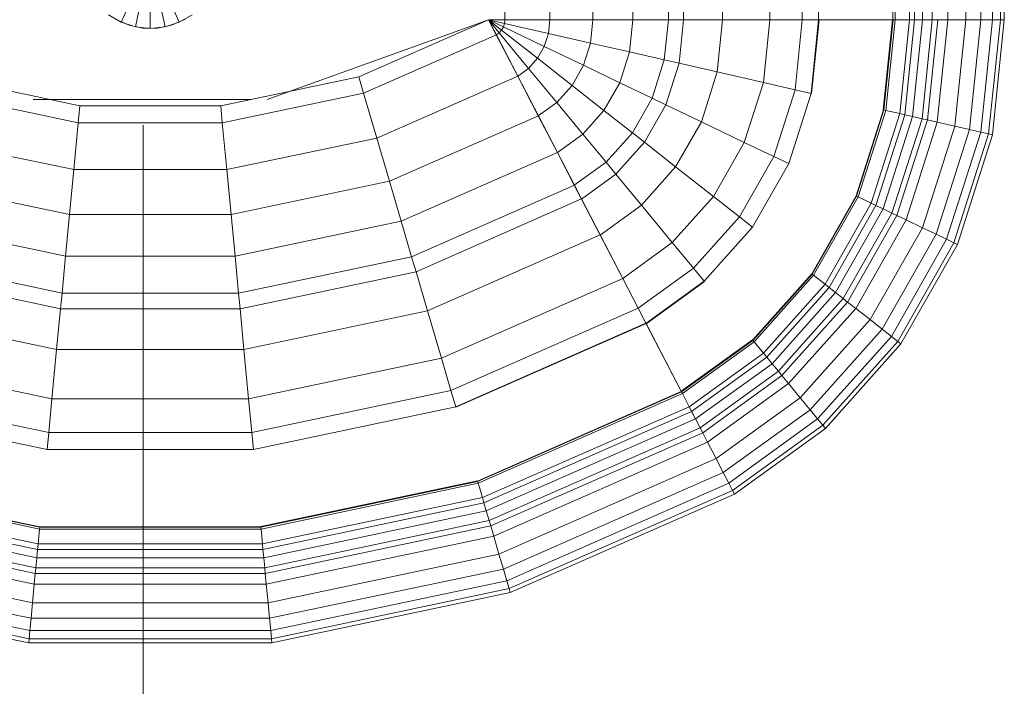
# Model space of a CAD drawing. Header units: millimetres. Extents: x -704 to 18014, y 1231 to 56345.
# Tile 14 of 60: x 8046 to 8392, y 42113 to 42347. Entities that reach past the tile are written whole.
import ezdxf

# ---------------------------------------------------------------- set-up
doc = ezdxf.new("R2010")
doc.units = ezdxf.units.MM
for name, color, linetype, lineweight in [('A-____-____-DIMS', 211, 'Continuous', 9), ('A-____-____-DIMS-50', 211, 'Continuous', 9), ('M-EQPM-____-OTLN', 50, 'Continuous', 20)]:
    doc.layers.add(name, color=color, linetype=linetype, lineweight=lineweight)
doc.styles.add('GOST Common_1', font='GOST_Common.ttf', dxfattribs={"width": 0.9, "height": 125})
doc.dimstyles.new('ADSK_Основной_2_5_мм', dxfattribs={"dimscale": 304.8, "dimtxt": 0.412449, "dimasz": 0.328084, "dimexe": 0.246063, "dimexo": 0.000807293, "dimgap": 0.049213, "dimtad": 1, "dimdec": 0, "dimlfac": 304.8, "dimdsep": 46, "dimtxsty": 'GOST Common_1', "dimblk1": 'OBLIQUE', "dimblk2": 'OBLIQUE', "dimsah": 1, "dimcen": 0.09, "dimdle": 0.246063, "dimazin": 2, "dimtfac": 1, "dimtdec": 4, "dimtix": 1, "dimtmove": 0, "dimatfit": 3, "dimfxl": 1, "dimtvp": 1, "dimtolj": 1, "dimtzin": 0, "dimlwd": 20, "dimlwe": 20, "dimarcsym": 2})

# ---------------------------------------------------------------- blocks, each defined once
blk = doc.blocks.new('Прямая форма - 83 new-608916-В_Этаж 03_Канализация')
at = {"layer": 'M-EQPM-____-OTLN', "color": 253}
for p, q in [((124.56, -229.09), (124.56, -183.27)), ((140.36, -229.09), (140.36, -183.27)), ((155.5, -229.09), (155.5, -183.27)), ((169.53, -229.09), (169.53, -183.27)), ((182.02, -229.09), (182.02, -183.27)), ((187.3, -229.09), (187.3, -183.27)), ((201.03, -229.09), (201.03, -183.27)), ((217.65, -229.09), (217.65, -183.27)), ((229.01, -229.09), (229.01, -183.27)), ((234.78, -229.09), (234.78, -183.27)), ((260.84, -229.09), (260.84, -183.27)), ((261.6, -229.09), (261.6, -183.27)), ((266.64, -229.09), (266.64, -183.27)), ((268.48, -229.09), (268.48, -183.27)), ((271.3, -229.09), (271.3, -183.27)), ((274.68, -229.09), (274.68, -183.27)), ((280.15, -229.09), (280.15, -183.27)), ((286.45, -229.09), (286.45, -183.27)), ((291.73, -229.09), (291.73, -183.27)), ((295.82, -229.09), (295.82, -183.27)), ((298.6, -229.09), (298.6, -183.27)), ((299.99, -229.09), (299.99, -183.27)), ((-10.17, -229.97), (-5.13, -218.67)), ((-5.2, -231.59), (-2.62, -219.48)), ((0, -219.76), (0, -232.13)), ((2.62, -219.48), (5.2, -231.59)), ((5.13, -218.67), (10.17, -229.97)), ((-14.69, -227.36), (-10.17, -229.97)), ((10.17, -229.97), (14.69, -227.36)), ((-11.3, -229.32), (-12.5, -228.79)), ((-10.17, -229.97), (-5.2, -231.59)), ((-7.73, -230.91), (-10.11, -229.85)), ((-6.44, -231.18), (-7.73, -230.91)), ((-5.2, -231.59), (0, -232.13)), ((-2.61, -232), (-5.17, -231.45)), ((0, -232.13), (5.2, -231.59)), ((5.17, -231.45), (2.61, -232)), ((5.2, -231.59), (10.17, -229.97)), ((7.73, -230.91), (6.44, -231.18)), ((10.11, -229.85), (7.73, -230.91)), ((12.5, -228.79), (11.3, -229.32)), ((118.83, -229.09), (41.1, -257.04)), ((73.23, -249.09), (118.83, -229.07)), ((124.56, -229.09), (118.83, -229.09)), ((118.83, -229.09), (124.43, -230.37)), ((118.83, -229.09), (124.56, -229.09)), ((118.83, -229.09), (124.04, -231.59)), ((118.83, -229.09), (124.43, -230.37)), ((118.83, -229.09), (123.41, -232.69)), ((118.83, -229.09), (124.04, -231.59)), ((118.83, -229.09), (122.57, -233.63)), ((118.83, -229.09), (123.41, -232.69)), ((118.83, -229.09), (121.56, -234.36)), ((118.83, -229.09), (122.57, -233.63)), ((121.57, -234.34), (118.85, -229.09)), ((123.41, -232.69), (124.04, -231.59)), ((123.41, -232.69), (124.04, -231.59)), ((124.04, -231.59), (124.43, -230.37)), ((124.04, -231.59), (124.43, -230.37)), ((138.4, -238.46), (124.04, -231.59)), ((138.4, -238.46), (124.04, -231.59)), ((124.43, -230.37), (124.56, -229.09)), ((124.43, -230.37), (124.56, -229.09)), ((139.86, -233.89), (124.43, -230.37)), ((139.86, -233.89), (124.43, -230.37)), ((140.36, -229.09), (124.56, -229.09)), ((140.36, -229.09), (124.56, -229.09)), ((139.86, -233.89), (140.36, -229.09)), ((139.86, -233.89), (140.36, -229.09)), ((155.5, -229.09), (140.36, -229.09)), ((155.5, -229.09), (140.36, -229.09)), ((154.66, -237.26), (155.5, -229.09)), ((154.66, -237.26), (155.5, -229.09)), ((169.53, -229.09), (155.5, -229.09)), ((169.53, -229.09), (155.5, -229.09)), ((168.36, -240.39), (169.53, -229.09)), ((168.36, -240.39), (169.53, -229.09)), ((182.02, -229.09), (169.53, -229.09)), ((182.02, -229.09), (169.53, -229.09)), ((180.56, -243.17), (182.02, -229.09)), ((180.56, -243.17), (182.02, -229.09)), ((187.3, -229.09), (182.02, -229.09)), ((187.3, -229.09), (182.02, -229.09)), ((185.73, -244.35), (187.3, -229.09)), ((185.73, -244.35), (187.3, -229.09)), ((201.03, -229.09), (187.3, -229.09)), ((201.03, -229.09), (187.3, -229.09)), ((199.15, -247.41), (201.03, -229.09)), ((199.15, -247.41), (201.03, -229.09)), ((217.65, -229.09), (201.03, -229.09)), ((217.65, -229.09), (201.03, -229.09)), ((215.38, -251.11), (217.65, -229.09)), ((215.38, -251.11), (217.65, -229.09)), ((229.01, -229.09), (217.65, -229.09)), ((229.01, -229.09), (217.65, -229.09)), ((226.48, -253.64), (229.01, -229.09)), ((226.48, -253.64), (229.01, -229.09)), ((234.78, -229.09), (229.01, -229.09)), ((234.78, -229.09), (229.01, -229.09)), ((232.12, -254.93), (234.78, -229.09)), ((232.12, -254.93), (234.78, -229.09)), ((232.25, -254.96), (234.91, -229.09)), ((232.25, -254.96), (234.91, -229.09)), ((260.84, -229.09), (234.78, -229.09)), ((234.91, -229.09), (234.78, -229.09)), ((260.71, -229.09), (234.91, -229.09)), ((257.45, -260.7), (260.71, -229.09)), ((257.45, -260.7), (260.71, -229.09)), ((257.58, -260.73), (260.84, -229.09)), ((257.58, -260.73), (260.84, -229.09)), ((257.71, -260.76), (260.97, -229.09)), ((257.71, -260.76), (260.97, -229.09)), ((258.32, -260.9), (261.6, -229.09)), ((258.32, -260.9), (261.6, -229.09)), ((260.84, -229.09), (260.71, -229.09)), ((260.97, -229.09), (260.84, -229.09)), ((261.6, -229.09), (260.97, -229.09)), ((266.64, -229.09), (261.6, -229.09)), ((266.64, -229.09), (261.6, -229.09)), ((263.25, -262.03), (266.64, -229.09)), ((263.25, -262.03), (266.64, -229.09)), ((265.04, -262.43), (268.48, -229.09)), ((265.04, -262.43), (268.48, -229.09)), ((268.48, -229.09), (266.64, -229.09)), ((268.48, -229.09), (266.64, -229.09)), ((267.8, -263.06), (271.3, -229.09)), ((267.8, -263.06), (271.3, -229.09)), ((271.3, -229.09), (268.48, -229.09)), ((271.3, -229.09), (268.48, -229.09)), ((271.1, -263.82), (274.68, -229.09)), ((271.1, -263.82), (274.68, -229.09)), ((274.68, -229.09), (271.3, -229.09)), ((274.68, -229.09), (271.3, -229.09)), ((272.96, -264.24), (276.59, -229.09)), ((272.96, -264.24), (276.59, -229.09)), ((276.59, -229.09), (274.68, -229.09)), ((276.59, -229.09), (274.68, -229.09)), ((276.45, -265.04), (280.15, -229.09)), ((276.45, -265.04), (280.15, -229.09)), ((280.15, -229.09), (276.59, -229.09)), ((280.15, -229.09), (276.59, -229.09)), ((286.45, -229.09), (280.15, -229.09)), ((286.45, -229.09), (280.15, -229.09)), ((282.6, -266.44), (286.45, -229.09)), ((282.6, -266.44), (286.45, -229.09)), ((291.73, -229.09), (286.45, -229.09)), ((291.73, -229.09), (286.45, -229.09)), ((287.76, -267.61), (291.73, -229.09)), ((287.76, -267.61), (291.73, -229.09)), ((295.82, -229.09), (291.73, -229.09)), ((295.82, -229.09), (291.73, -229.09)), ((291.75, -268.53), (295.82, -229.09)), ((291.75, -268.53), (295.82, -229.09)), ((294.47, -269.15), (298.6, -229.09)), ((294.47, -269.15), (298.6, -229.09)), ((298.6, -229.09), (295.82, -229.09)), ((298.6, -229.09), (295.82, -229.09)), ((295.83, -269.46), (299.99, -229.09)), ((295.83, -269.46), (299.99, -229.09)), ((299.99, -229.09), (298.6, -229.09)), ((299.99, -229.09), (298.6, -229.09)), ((0, -232), (-2.61, -232)), ((2.61, -232), (1.3, -232)), ((74.91, -254.82), (121.57, -234.34)), ((74.91, -254.82), (121.57, -234.34)), ((121.56, -234.36), (122.57, -233.63)), ((121.56, -234.36), (122.57, -233.63)), ((129.09, -248.88), (121.56, -234.36)), ((129.11, -248.85), (121.57, -234.34)), ((122.57, -233.63), (123.41, -232.69)), ((122.57, -233.63), (123.41, -232.69)), ((132.89, -246.14), (122.57, -233.63)), ((132.89, -246.14), (122.57, -233.63)), ((136.04, -242.61), (123.41, -232.69)), ((136.04, -242.61), (123.41, -232.69)), ((138.4, -238.46), (139.86, -233.89)), ((138.4, -238.46), (139.86, -233.89)), ((154.66, -237.26), (139.86, -233.89)), ((154.66, -237.26), (139.86, -233.89)), ((136.04, -242.61), (138.4, -238.46)), ((136.04, -242.61), (138.4, -238.46)), ((152.17, -245.06), (138.4, -238.46)), ((152.17, -245.06), (138.4, -238.46)), ((152.17, -245.06), (154.66, -237.26)), ((152.17, -245.06), (154.66, -237.26)), ((168.36, -240.39), (154.66, -237.26)), ((168.36, -240.39), (154.66, -237.26)), ((164.92, -251.17), (168.36, -240.39)), ((164.92, -251.17), (168.36, -240.39)), ((180.56, -243.17), (168.36, -240.39)), ((180.56, -243.17), (168.36, -240.39)), ((132.89, -246.14), (136.04, -242.61)), ((132.89, -246.14), (136.04, -242.61)), ((148.15, -252.12), (136.04, -242.61)), ((148.15, -252.12), (136.04, -242.61)), ((148.15, -252.12), (152.17, -245.06)), ((148.15, -252.12), (152.17, -245.06)), ((164.92, -251.17), (152.17, -245.06)), ((164.92, -251.17), (152.17, -245.06)), ((176.28, -256.6), (180.56, -243.17)), ((176.28, -256.6), (180.56, -243.17)), ((185.73, -244.35), (180.56, -243.17)), ((185.73, -244.35), (180.56, -243.17)), ((181.08, -258.9), (185.73, -244.35)), ((181.08, -258.9), (185.73, -244.35)), ((199.15, -247.41), (185.73, -244.35)), ((199.15, -247.41), (185.73, -244.35)), ((79.55, -270.61), (129.11, -248.85)), ((79.55, -270.61), (129.11, -248.85)), ((129.09, -248.88), (132.89, -246.14)), ((129.09, -248.88), (132.89, -246.14)), ((136.31, -262.79), (129.09, -248.88)), ((136.33, -262.77), (129.11, -248.85)), ((142.78, -258.12), (132.89, -246.14)), ((142.78, -258.12), (132.89, -246.14)), ((193.57, -264.88), (199.15, -247.41)), ((193.57, -264.88), (199.15, -247.41)), ((215.38, -251.11), (199.15, -247.41)), ((215.38, -251.11), (199.15, -247.41)), ((-73.23, -249.09), (-24.73, -259.3)), ((24.73, -259.3), (73.23, -249.09)), ((74.91, -254.82), (73.23, -249.09)), ((74.91, -254.82), (73.23, -249.09)), ((142.78, -258.12), (148.15, -252.12)), ((142.78, -258.12), (148.15, -252.12)), ((159.36, -260.93), (148.15, -252.12)), ((159.36, -260.93), (148.15, -252.12)), ((159.36, -260.93), (164.92, -251.17)), ((159.36, -260.93), (164.92, -251.17)), ((176.28, -256.6), (164.92, -251.17)), ((176.28, -256.6), (164.92, -251.17)), ((208.67, -272.12), (215.38, -251.11)), ((208.67, -272.12), (215.38, -251.11)), ((226.48, -253.64), (215.38, -251.11)), ((226.48, -253.64), (215.38, -251.11)), ((-74.91, -254.82), (-25.3, -265.27)), ((-74.91, -254.82), (-25.3, -265.27)), ((25.3, -265.27), (74.91, -254.82)), ((25.3, -265.27), (74.91, -254.82)), ((79.55, -270.61), (74.91, -254.82)), ((79.55, -270.61), (74.91, -254.82)), ((219, -277.06), (226.48, -253.64)), ((219, -277.06), (226.48, -253.64)), ((224.25, -279.58), (232.12, -254.93)), ((224.25, -279.58), (232.12, -254.93)), ((232.12, -254.93), (226.48, -253.64)), ((232.12, -254.93), (226.48, -253.64)), ((232.25, -254.96), (232.12, -254.93)), ((232.25, -254.96), (232.12, -254.93)), ((35.49, -257.04), (-41.1, -257.04)), ((-25.3, -265.27), (-24.73, -259.3)), ((-25.3, -265.27), (-24.73, -259.3)), ((-24.73, -259.3), (24.73, -259.3)), ((25.3, -265.27), (24.73, -259.3)), ((25.3, -265.27), (24.73, -259.3)), ((136.31, -262.79), (142.78, -258.12)), ((136.31, -262.79), (142.78, -258.12)), ((151.94, -269.23), (142.78, -258.12)), ((151.94, -269.23), (142.78, -258.12)), ((169.35, -268.77), (176.28, -256.6)), ((169.35, -268.77), (176.28, -256.6)), ((173.57, -272.09), (181.08, -258.9)), ((173.57, -272.09), (181.08, -258.9)), ((181.08, -258.9), (176.28, -256.6)), ((181.08, -258.9), (176.28, -256.6)), ((193.57, -264.88), (181.08, -258.9)), ((193.57, -264.88), (181.08, -258.9)), ((84, -285.74), (136.33, -262.77)), ((84, -285.74), (136.33, -262.77)), ((143, -275.69), (136.31, -262.79)), ((143.01, -275.66), (136.33, -262.77)), ((151.94, -269.23), (159.36, -260.93)), ((151.94, -269.23), (159.36, -260.93)), ((169.35, -268.77), (159.36, -260.93)), ((169.35, -268.77), (159.36, -260.93)), ((247.94, -290.92), (257.58, -260.73)), ((247.94, -290.92), (257.58, -260.73)), ((248.06, -290.98), (257.71, -260.76)), ((248.06, -290.98), (257.71, -260.76)), ((248.63, -291.25), (258.32, -260.9)), ((248.63, -291.25), (258.32, -260.9)), ((253.22, -293.45), (263.25, -262.03)), ((253.22, -293.45), (263.25, -262.03)), ((254.88, -294.24), (265.04, -262.43)), ((254.88, -294.24), (265.04, -262.43)), ((257.45, -260.7), (257.58, -260.73)), ((257.58, -260.73), (257.45, -260.7)), ((257.71, -260.76), (257.58, -260.73)), ((257.71, -260.76), (257.58, -260.73)), ((258.32, -260.9), (257.71, -260.76)), ((258.32, -260.9), (257.71, -260.76)), ((263.25, -262.03), (258.32, -260.9)), ((263.25, -262.03), (258.32, -260.9)), ((265.04, -262.43), (263.25, -262.03)), ((265.04, -262.43), (263.25, -262.03)), ((267.8, -263.06), (265.04, -262.43)), ((267.8, -263.06), (265.04, -262.43)), ((-26.87, -281.7), (-25.3, -265.27)), ((-26.87, -281.7), (-25.3, -265.27)), ((-25.3, -265.27), (25.3, -265.27)), ((-25.3, -265.27), (25.3, -265.27)), ((26.87, -281.7), (25.3, -265.27)), ((26.87, -281.7), (25.3, -265.27)), ((184.55, -280.71), (193.57, -264.88)), ((184.55, -280.71), (193.57, -264.88)), ((208.67, -272.12), (193.57, -264.88)), ((208.67, -272.12), (193.57, -264.88)), ((257.45, -295.47), (267.8, -263.06)), ((257.45, -295.47), (267.8, -263.06)), ((260.52, -296.94), (271.1, -263.82)), ((260.52, -296.94), (271.1, -263.82)), ((262.26, -297.78), (272.96, -264.24)), ((262.26, -297.78), (272.96, -264.24)), ((265.5, -299.33), (276.45, -265.04)), ((265.5, -299.33), (276.45, -265.04)), ((271.1, -263.82), (267.8, -263.06)), ((271.1, -263.82), (267.8, -263.06)), ((272.96, -264.24), (271.1, -263.82)), ((272.96, -264.24), (271.1, -263.82)), ((276.45, -265.04), (272.96, -264.24)), ((276.45, -265.04), (272.96, -264.24)), ((282.6, -266.44), (276.45, -265.04)), ((282.6, -266.44), (276.45, -265.04)), ((143, -275.69), (151.94, -269.23)), ((143, -275.69), (151.94, -269.23)), ((160.1, -279.12), (151.94, -269.23)), ((160.1, -279.12), (151.94, -269.23)), ((160.1, -279.12), (169.35, -268.77)), ((160.1, -279.12), (169.35, -268.77)), ((173.57, -272.09), (169.35, -268.77)), ((173.57, -272.09), (169.35, -268.77)), ((271.23, -302.07), (282.6, -266.44)), ((271.23, -302.07), (282.6, -266.44)), ((276.02, -304.37), (287.76, -267.61)), ((276.02, -304.37), (287.76, -267.61)), ((279.74, -306.15), (291.75, -268.53)), ((279.74, -306.15), (291.75, -268.53)), ((282.27, -307.36), (294.47, -269.15)), ((282.27, -307.36), (294.47, -269.15)), ((287.76, -267.61), (282.6, -266.44)), ((287.76, -267.61), (282.6, -266.44)), ((283.54, -307.97), (295.83, -269.46)), ((283.54, -307.97), (295.83, -269.46)), ((291.75, -268.53), (287.76, -267.61)), ((291.75, -268.53), (287.76, -267.61)), ((294.47, -269.15), (291.75, -268.53)), ((294.47, -269.15), (291.75, -268.53)), ((295.83, -269.46), (294.47, -269.15)), ((295.83, -269.46), (294.47, -269.15)), ((-79.55, -270.61), (-26.87, -281.7)), ((-79.55, -270.61), (-26.87, -281.7)), ((26.87, -281.7), (79.55, -270.61)), ((26.87, -281.7), (79.55, -270.61)), ((84, -285.74), (79.55, -270.61)), ((84, -285.74), (79.55, -270.61)), ((163.55, -283.3), (173.57, -272.09)), ((163.55, -283.3), (173.57, -272.09)), ((184.55, -280.71), (173.57, -272.09)), ((184.55, -280.71), (173.57, -272.09)), ((197.84, -291.15), (208.67, -272.12)), ((197.84, -291.15), (208.67, -272.12)), ((219, -277.06), (208.67, -272.12)), ((219, -277.06), (208.67, -272.12)), ((88.13, -299.76), (143.01, -275.66)), ((88.13, -299.76), (143.01, -275.66)), ((148.95, -287.16), (143, -275.69)), ((148.97, -287.14), (143.01, -275.66)), ((148.95, -287.16), (160.1, -279.12)), ((148.95, -287.16), (160.1, -279.12)), ((163.55, -283.3), (160.1, -279.12)), ((163.55, -283.3), (160.1, -279.12)), ((206.92, -298.28), (219, -277.06)), ((206.92, -298.28), (219, -277.06)), ((211.54, -301.9), (224.25, -279.58)), ((224.25, -279.58), (211.54, -301.9)), ((224.25, -279.58), (219, -277.06)), ((224.25, -279.58), (219, -277.06)), ((-28.37, -297.46), (-26.87, -281.7)), ((-28.37, -297.46), (-26.87, -281.7)), ((-26.87, -281.7), (26.87, -281.7)), ((-26.87, -281.7), (26.87, -281.7)), ((28.37, -297.46), (26.87, -281.7)), ((28.37, -297.46), (26.87, -281.7)), ((151.47, -292.02), (163.55, -283.3)), ((151.47, -292.02), (163.55, -283.3)), ((172.52, -294.17), (163.55, -283.3)), ((172.52, -294.17), (163.55, -283.3)), ((172.52, -294.17), (184.55, -280.71)), ((172.52, -294.17), (184.55, -280.71)), ((197.84, -291.15), (184.55, -280.71)), ((197.84, -291.15), (184.55, -280.71)), ((-84, -285.74), (-28.37, -297.46)), ((-84, -285.74), (-28.37, -297.46)), ((28.37, -297.46), (84, -285.74)), ((28.37, -297.46), (84, -285.74)), ((88.13, -299.76), (84, -285.74)), ((88.13, -299.76), (84, -285.74)), ((91.79, -312.24), (148.97, -287.14)), ((91.79, -312.24), (148.97, -287.14)), ((151.47, -292.02), (148.95, -287.16)), ((151.49, -291.99), (148.97, -287.14)), ((93.35, -317.52), (151.49, -291.99)), ((93.35, -317.52), (151.49, -291.99)), ((158.02, -304.64), (151.47, -292.02)), ((158.03, -304.61), (151.49, -291.99)), ((183.37, -307.32), (197.84, -291.15)), ((183.37, -307.32), (197.84, -291.15)), ((206.92, -298.28), (197.84, -291.15)), ((206.92, -298.28), (197.84, -291.15)), ((247.94, -290.92), (232.37, -318.27)), ((232.37, -318.27), (247.94, -290.92)), ((232.48, -318.35), (248.06, -290.98)), ((232.48, -318.35), (248.06, -290.98)), ((232.98, -318.74), (248.63, -291.25)), ((232.98, -318.74), (248.63, -291.25)), ((237.01, -321.91), (253.22, -293.45)), ((237.01, -321.91), (253.22, -293.45)), ((248.06, -290.98), (247.94, -290.92)), ((248.06, -290.98), (247.94, -290.92)), ((248.63, -291.25), (248.06, -290.98)), ((248.63, -291.25), (248.06, -290.98)), ((253.22, -293.45), (248.63, -291.25)), ((253.22, -293.45), (248.63, -291.25)), ((254.88, -294.24), (253.22, -293.45)), ((254.88, -294.24), (253.22, -293.45)), ((158.02, -304.64), (172.52, -294.17)), ((158.02, -304.64), (172.52, -294.17)), ((183.37, -307.32), (172.52, -294.17)), ((183.37, -307.32), (172.52, -294.17)), ((238.47, -323.06), (254.88, -294.24)), ((238.47, -323.06), (254.88, -294.24)), ((240.73, -324.84), (257.45, -295.47)), ((240.73, -324.84), (257.45, -295.47)), ((243.43, -326.96), (260.52, -296.94)), ((243.43, -326.96), (260.52, -296.94)), ((257.45, -295.47), (254.88, -294.24)), ((257.45, -295.47), (254.88, -294.24)), ((260.52, -296.94), (257.45, -295.47)), ((260.52, -296.94), (257.45, -295.47)), ((262.26, -297.78), (260.52, -296.94)), ((262.26, -297.78), (260.52, -296.94)), ((-88.12, -299.76), (-29.77, -312.05)), ((-88.12, -299.76), (-29.77, -312.05)), ((-29.77, -312.05), (-28.37, -297.46)), ((-29.77, -312.05), (-28.37, -297.46)), ((-28.37, -297.46), (28.37, -297.46)), ((-28.37, -297.46), (28.37, -297.46)), ((29.77, -312.05), (28.37, -297.46)), ((29.77, -312.05), (28.37, -297.46)), ((29.77, -312.05), (88.13, -299.76)), ((29.77, -312.05), (88.13, -299.76)), ((91.79, -312.24), (88.13, -299.76)), ((91.79, -312.24), (88.13, -299.76)), ((190.79, -316.32), (206.92, -298.28)), ((190.79, -316.32), (206.92, -298.28)), ((211.54, -301.9), (206.92, -298.28)), ((211.54, -301.9), (206.92, -298.28)), ((244.96, -328.16), (262.26, -297.78)), ((244.96, -328.16), (262.26, -297.78)), ((247.81, -330.39), (265.5, -299.33)), ((247.81, -330.39), (265.5, -299.33)), ((265.5, -299.33), (262.26, -297.78)), ((265.5, -299.33), (262.26, -297.78)), ((271.23, -302.07), (265.5, -299.33)), ((271.23, -302.07), (265.5, -299.33)), ((194.56, -320.89), (211.54, -301.9)), ((211.54, -301.9), (194.56, -320.89)), ((252.85, -334.35), (271.23, -302.07)), ((252.85, -334.35), (271.23, -302.07)), ((276.02, -304.37), (271.23, -302.07)), ((276.02, -304.37), (271.23, -302.07)), ((97.38, -331.24), (158.03, -304.61)), ((97.38, -331.24), (158.03, -304.61)), ((165.94, -319.91), (158.02, -304.64)), ((165.96, -319.88), (158.03, -304.61)), ((165.94, -319.91), (183.37, -307.32)), ((165.94, -319.91), (183.37, -307.32)), ((190.79, -316.32), (183.37, -307.32)), ((190.79, -316.32), (183.37, -307.32)), ((257.07, -337.66), (276.02, -304.37)), ((257.07, -337.66), (276.02, -304.37)), ((260.34, -340.23), (279.74, -306.15)), ((260.34, -340.23), (279.74, -306.15)), ((262.56, -341.98), (282.27, -307.36)), ((262.56, -341.98), (282.27, -307.36)), ((279.74, -306.15), (276.02, -304.37)), ((279.74, -306.15), (276.02, -304.37)), ((282.27, -307.36), (279.74, -306.15)), ((282.27, -307.36), (279.74, -306.15)), ((283.54, -307.97), (282.27, -307.36)), ((283.54, -307.97), (282.27, -307.36)), ((263.67, -342.85), (283.54, -307.97)), ((263.67, -342.85), (283.54, -307.97)), ((-91.79, -312.24), (-31, -325.04)), ((-91.79, -312.24), (-31, -325.04)), ((-31, -325.04), (-29.77, -312.05)), ((-31, -325.04), (-29.77, -312.05)), ((-29.77, -312.05), (29.77, -312.05)), ((-29.77, -312.05), (29.77, -312.05)), ((31.01, -325.04), (29.77, -312.05)), ((31.01, -325.04), (29.77, -312.05)), ((31.01, -325.04), (91.79, -312.24)), ((31.01, -325.04), (91.79, -312.24)), ((93.35, -317.52), (91.79, -312.24)), ((93.35, -317.52), (91.79, -312.24)), ((-93.35, -317.52), (-31.53, -330.54)), ((-93.35, -317.52), (-31.53, -330.54)), ((31.53, -330.54), (93.35, -317.52)), ((31.53, -330.54), (93.35, -317.52)), ((97.38, -331.24), (93.35, -317.52)), ((97.38, -331.24), (93.35, -317.52)), ((171.36, -330.35), (190.79, -316.32)), ((171.36, -330.35), (190.79, -316.32)), ((194.56, -320.89), (190.79, -316.32)), ((194.56, -320.89), (190.79, -316.32)), ((102.26, -347.85), (165.96, -319.88)), ((102.26, -347.85), (165.96, -319.88)), ((171.36, -330.35), (165.94, -319.91)), ((171.37, -330.33), (165.96, -319.88)), ((174.11, -335.65), (194.56, -320.89)), ((174.11, -335.65), (194.56, -320.89)), ((194.65, -320.99), (174.17, -335.77)), ((174.17, -335.77), (194.65, -320.99)), ((194.65, -320.99), (194.56, -320.89)), ((194.65, -320.99), (194.56, -320.89)), ((232.37, -318.27), (211.59, -341.52)), ((211.59, -341.52), (232.37, -318.27)), ((211.67, -341.62), (232.48, -318.35)), ((211.67, -341.62), (232.48, -318.35)), ((212.08, -342.12), (232.98, -318.74)), ((212.08, -342.12), (232.98, -318.74)), ((232.48, -318.35), (232.37, -318.27)), ((232.48, -318.35), (232.37, -318.27)), ((232.98, -318.74), (232.48, -318.35)), ((232.98, -318.74), (232.48, -318.35)), ((237.01, -321.91), (232.98, -318.74)), ((237.01, -321.91), (232.98, -318.74)), ((-31.53, -330.54), (-31, -325.04)), ((-31.53, -330.54), (-31, -325.04)), ((-31, -325.04), (31.01, -325.04)), ((-31, -325.04), (31.01, -325.04)), ((31.53, -330.54), (31.01, -325.04)), ((31.53, -330.54), (31.01, -325.04)), ((215.37, -346.11), (237.01, -321.91)), ((215.37, -346.11), (237.01, -321.91)), ((216.57, -347.56), (238.47, -323.06)), ((216.57, -347.56), (238.47, -323.06)), ((218.42, -349.8), (240.73, -324.84)), ((218.42, -349.8), (240.73, -324.84)), ((238.47, -323.06), (237.01, -321.91)), ((238.47, -323.06), (237.01, -321.91)), ((240.73, -324.84), (238.47, -323.06)), ((240.73, -324.84), (238.47, -323.06)), ((243.43, -326.96), (240.73, -324.84)), ((243.43, -326.96), (240.73, -324.84)), ((220.62, -352.47), (243.43, -326.96)), ((220.62, -352.47), (243.43, -326.96)), ((221.87, -353.98), (244.96, -328.16)), ((221.87, -353.98), (244.96, -328.16)), ((244.96, -328.16), (243.43, -326.96)), ((244.96, -328.16), (243.43, -326.96)), ((247.81, -330.39), (244.96, -328.16)), ((247.81, -330.39), (244.96, -328.16)), ((-97.38, -331.24), (-32.89, -344.83)), ((-97.38, -331.24), (-32.89, -344.83)), ((-32.89, -344.83), (-31.53, -330.54)), ((-32.89, -344.83), (-31.53, -330.54)), ((-31.53, -330.54), (31.53, -330.54)), ((-31.53, -330.54), (31.53, -330.54)), ((32.89, -344.83), (31.53, -330.54)), ((32.89, -344.83), (31.53, -330.54)), ((32.89, -344.83), (97.38, -331.24)), ((32.89, -344.83), (97.38, -331.24)), ((102.26, -347.85), (97.38, -331.24)), ((102.26, -347.85), (97.38, -331.24)), ((105.6, -359.2), (171.37, -330.33)), ((105.6, -359.2), (171.37, -330.33)), ((174.12, -335.63), (171.37, -330.33)), ((224.2, -356.81), (247.81, -330.39)), ((224.2, -356.81), (247.81, -330.39)), ((252.85, -334.35), (247.81, -330.39)), ((252.85, -334.35), (247.81, -330.39)), ((228.31, -361.79), (252.85, -334.35)), ((228.31, -361.79), (252.85, -334.35)), ((257.07, -337.66), (252.85, -334.35)), ((257.07, -337.66), (252.85, -334.35)), ((107.3, -364.97), (174.12, -335.63)), ((107.3, -364.97), (174.12, -335.63)), ((107.33, -365.1), (174.19, -335.75)), ((107.33, -365.1), (174.19, -335.75)), ((174.17, -335.77), (174.11, -335.65)), ((174.19, -335.75), (174.12, -335.63)), ((174.17, -335.77), (186.47, -359.48)), ((186.5, -359.48), (174.19, -335.75)), ((231.76, -365.97), (257.07, -337.66)), ((231.76, -365.97), (257.07, -337.66)), ((260.34, -340.23), (257.07, -337.66)), ((260.34, -340.23), (257.07, -337.66)), ((211.5, -341.42), (186.47, -359.48)), ((186.47, -359.48), (211.5, -341.42)), ((186.56, -359.58), (211.59, -341.52)), ((186.56, -359.58), (211.59, -341.52)), ((186.62, -359.7), (211.67, -341.62)), ((186.62, -359.7), (211.67, -341.62)), ((186.91, -360.29), (212.08, -342.12)), ((186.91, -360.29), (212.08, -342.12)), ((211.5, -341.42), (211.59, -341.52)), ((211.59, -341.52), (211.5, -341.42)), ((211.67, -341.62), (211.59, -341.52)), ((211.67, -341.62), (211.59, -341.52)), ((212.08, -342.12), (211.67, -341.62)), ((212.08, -342.12), (211.67, -341.62)), ((215.37, -346.11), (212.08, -342.12)), ((215.37, -346.11), (212.08, -342.12)), ((234.43, -369.21), (260.34, -340.23)), ((234.43, -369.21), (260.34, -340.23)), ((236.25, -371.41), (262.56, -341.98)), ((236.25, -371.41), (262.56, -341.98)), ((262.56, -341.98), (260.34, -340.23)), ((262.56, -341.98), (260.34, -340.23)), ((263.67, -342.85), (262.56, -341.98)), ((263.67, -342.85), (262.56, -341.98)), ((-34.54, -362.11), (-32.89, -344.83)), ((-34.54, -362.11), (-32.89, -344.83)), ((-32.89, -344.83), (32.89, -344.83)), ((-32.89, -344.83), (32.89, -344.83)), ((34.54, -362.11), (32.89, -344.83)), ((34.54, -362.11), (32.89, -344.83)), ((237.16, -372.51), (263.67, -342.85)), ((237.16, -372.51), (263.67, -342.85)), ((-102.26, -347.85), (-34.54, -362.11)), ((-102.26, -347.85), (-34.54, -362.11)), ((34.54, -362.11), (102.26, -347.85)), ((34.54, -362.11), (102.26, -347.85)), ((105.6, -359.2), (102.26, -347.85)), ((105.6, -359.2), (102.26, -347.85)), ((189.31, -364.92), (215.37, -346.11)), ((189.31, -364.92), (215.37, -346.11)), ((190.17, -366.62), (216.57, -347.56)), ((190.17, -366.62), (216.57, -347.56)), ((216.57, -347.56), (215.37, -346.11)), ((216.57, -347.56), (215.37, -346.11)), ((218.42, -349.8), (216.57, -347.56)), ((218.42, -349.8), (216.57, -347.56)), ((191.54, -369.2), (218.42, -349.8)), ((191.54, -369.2), (218.42, -349.8)), ((193.14, -372.31), (220.62, -352.47)), ((193.14, -372.31), (220.62, -352.47)), ((220.62, -352.47), (218.42, -349.8)), ((220.62, -352.47), (218.42, -349.8)), ((221.87, -353.98), (220.62, -352.47)), ((221.87, -353.98), (220.62, -352.47)), ((194.06, -374.06), (221.87, -353.98)), ((194.06, -374.06), (221.87, -353.98)), ((224.2, -356.81), (221.87, -353.98)), ((224.2, -356.81), (221.87, -353.98)), ((-105.6, -359.2), (-35.67, -373.93)), ((-105.6, -359.2), (-35.67, -373.93)), ((35.67, -373.93), (105.6, -359.2)), ((35.67, -373.93), (105.6, -359.2)), ((107.3, -364.97), (105.6, -359.2)), ((107.3, -364.97), (105.6, -359.2)), ((114.96, -391.04), (186.54, -359.61)), ((114.96, -391.04), (186.54, -359.61)), ((186.54, -359.6), (186.47, -359.48)), ((186.5, -359.48), (186.56, -359.6)), ((186.6, -359.72), (186.54, -359.6)), ((186.62, -359.72), (186.56, -359.6)), ((195.76, -377.34), (224.2, -356.81)), ((195.76, -377.34), (224.2, -356.81)), ((228.31, -361.79), (224.2, -356.81)), ((228.31, -361.79), (224.2, -356.81)), ((-35.67, -373.93), (-34.54, -362.11)), ((-35.67, -373.93), (-34.54, -362.11)), ((-34.54, -362.11), (34.54, -362.11)), ((-34.54, -362.11), (34.54, -362.11)), ((35.67, -373.93), (34.54, -362.11)), ((35.67, -373.93), (34.54, -362.11)), ((115, -391.17), (186.6, -359.73)), ((115, -391.17), (186.6, -359.73)), ((115.17, -391.77), (186.9, -360.28)), ((115.17, -391.77), (186.9, -360.28)), ((186.9, -360.3), (186.6, -359.72)), ((186.91, -360.27), (186.62, -359.72)), ((189.3, -364.93), (186.9, -360.3)), ((189.31, -364.91), (186.91, -360.27)), ((198.76, -383.13), (228.31, -361.79)), ((198.76, -383.13), (228.31, -361.79)), ((231.76, -365.97), (228.31, -361.79)), ((231.76, -365.97), (228.31, -361.79)), ((-107.3, -364.97), (-36.24, -379.93)), ((-36.24, -379.93), (-107.3, -364.97)), ((36.24, -379.93), (107.3, -364.97)), ((36.24, -379.93), (107.3, -364.97)), ((107.33, -365.1), (107.3, -364.97)), ((107.33, -365.1), (107.3, -364.97)), ((116.66, -396.81), (189.3, -364.91)), ((116.66, -396.81), (189.3, -364.91)), ((117.19, -398.64), (190.17, -366.6)), ((117.19, -398.64), (190.17, -366.6)), ((190.17, -366.62), (189.3, -364.93)), ((190.19, -366.59), (189.31, -364.91)), ((191.54, -369.19), (190.19, -366.59)), ((201.27, -387.98), (231.76, -365.97)), ((201.27, -387.98), (231.76, -365.97)), ((234.43, -369.21), (231.76, -365.97)), ((234.43, -369.21), (231.76, -365.97)), ((118.02, -401.46), (191.52, -369.2)), ((118.02, -401.46), (191.52, -369.2)), ((191.52, -369.21), (190.17, -366.62)), ((193.13, -372.32), (191.52, -369.21)), ((193.14, -372.29), (191.54, -369.19)), ((203.22, -391.74), (234.43, -369.21)), ((203.22, -391.74), (234.43, -369.21)), ((236.25, -371.41), (234.43, -369.21)), ((236.25, -371.41), (234.43, -369.21)), ((119.02, -404.84), (193.14, -372.29)), ((119.02, -404.84), (193.14, -372.29)), ((194.04, -374.07), (193.13, -372.32)), ((194.06, -374.05), (193.14, -372.29)), ((204.55, -394.29), (236.25, -371.41)), ((204.55, -394.29), (236.25, -371.41)), ((205.2, -395.58), (237.16, -372.51)), ((205.2, -395.58), (237.16, -372.51)), ((237.16, -372.51), (236.25, -371.41)), ((237.16, -372.51), (236.25, -371.41)), ((-36.24, -379.93), (-35.67, -373.93)), ((-36.24, -379.93), (-35.67, -373.93)), ((-35.67, -373.93), (35.67, -373.93)), ((-35.67, -373.93), (35.67, -373.93)), ((36.24, -379.93), (35.67, -373.93)), ((36.24, -379.93), (35.67, -373.93)), ((119.58, -406.75), (194.04, -374.05)), ((119.58, -406.75), (194.04, -374.05)), ((195.73, -377.33), (194.04, -374.07)), ((195.76, -377.33), (194.06, -374.05)), ((-36.24, -379.93), (36.24, -379.93)), ((36.24, -379.93), (-36.24, -379.93)), ((120.63, -410.31), (195.74, -377.33)), ((120.63, -410.31), (195.74, -377.33)), ((198.73, -383.11), (195.74, -377.35)), ((198.76, -383.11), (195.77, -377.35)), ((122.48, -416.6), (198.76, -383.11)), ((122.48, -416.6), (198.76, -383.11)), ((201.25, -387.96), (198.75, -383.14)), ((201.27, -387.96), (198.77, -383.14)), ((124.03, -421.88), (201.26, -387.97)), ((124.03, -421.88), (201.26, -387.97)), ((203.2, -391.72), (201.26, -387.99)), ((203.22, -391.72), (201.29, -387.99)), ((-115.17, -391.77), (-38.9, -407.83)), ((-115.17, -391.77), (-38.9, -407.83)), ((-115, -391.17), (-38.84, -407.21)), ((-115, -391.17), (-38.84, -407.21)), ((-38.83, -407.07), (-114.96, -391.04)), ((-114.96, -391.04), (-38.83, -407.07)), ((114.92, -390.91), (38.82, -406.94)), ((38.82, -406.94), (114.92, -390.91)), ((38.83, -407.07), (114.96, -391.04)), ((38.83, -407.07), (114.96, -391.04)), ((38.84, -407.21), (115, -391.17)), ((38.84, -407.21), (115, -391.17)), ((38.9, -407.83), (115.17, -391.77)), ((38.9, -407.83), (115.17, -391.77)), ((114.92, -390.91), (114.96, -391.04)), ((114.96, -391.04), (114.92, -390.91)), ((115, -391.17), (114.96, -391.04)), ((115, -391.17), (114.96, -391.04)), ((115.17, -391.77), (115, -391.17)), ((115.17, -391.77), (115, -391.17)), ((116.66, -396.81), (115.17, -391.77)), ((116.66, -396.81), (115.17, -391.77)), ((125.23, -425.96), (203.21, -391.73)), ((125.23, -425.96), (203.21, -391.73)), ((204.53, -394.28), (203.21, -391.75)), ((204.55, -394.28), (203.24, -391.75)), ((-116.66, -396.81), (-39.4, -413.08)), ((-116.66, -396.81), (-39.4, -413.08)), ((39.4, -413.08), (116.66, -396.81)), ((39.4, -413.08), (116.66, -396.81)), ((117.19, -398.64), (116.66, -396.81)), ((117.19, -398.64), (116.66, -396.81)), ((126.05, -428.75), (204.54, -394.29)), ((126.05, -428.75), (204.54, -394.29)), ((126.45, -430.14), (205.21, -395.56)), ((126.45, -430.14), (205.21, -395.56)), ((205.2, -395.58), (204.54, -394.3)), ((-117.19, -398.64), (-39.58, -414.98)), ((-117.19, -398.64), (-39.58, -414.98)), ((39.58, -414.98), (117.19, -398.64)), ((39.58, -414.98), (117.19, -398.64)), ((118.02, -401.46), (117.19, -398.64)), ((118.02, -401.46), (117.19, -398.64)), ((-118.02, -401.46), (-39.86, -417.92)), ((-118.02, -401.46), (-39.86, -417.92)), ((39.87, -417.92), (118.02, -401.46)), ((39.87, -417.92), (118.02, -401.46)), ((119.02, -404.84), (118.02, -401.46)), ((119.02, -404.84), (118.02, -401.46)), ((-119.58, -406.75), (-40.39, -423.42)), ((-119.58, -406.75), (-40.39, -423.42)), ((-119.02, -404.84), (-40.2, -421.44)), ((-119.02, -404.84), (-40.2, -421.44)), ((-39.4, -413.08), (-38.9, -407.83)), ((-39.4, -413.08), (-38.9, -407.83)), ((-38.9, -407.83), (-38.84, -407.21)), ((-38.9, -407.83), (-38.84, -407.21)), ((-38.9, -407.83), (38.9, -407.83)), ((-38.9, -407.83), (38.9, -407.83)), ((-38.84, -407.21), (-38.83, -407.07)), ((-38.84, -407.21), (-38.83, -407.07)), ((-38.84, -407.21), (38.84, -407.21)), ((-38.84, -407.21), (38.84, -407.21)), ((-38.83, -407.07), (38.83, -407.07)), ((-38.83, -407.07), (38.83, -407.07)), ((38.82, -406.94), (38.83, -407.07)), ((38.83, -407.07), (38.82, -406.94)), ((38.84, -407.21), (38.83, -407.07)), ((38.84, -407.21), (38.83, -407.07)), ((38.9, -407.83), (38.84, -407.21)), ((38.9, -407.83), (38.84, -407.21)), ((39.4, -413.08), (38.9, -407.83)), ((39.4, -413.08), (38.9, -407.83)), ((40.2, -421.44), (119.02, -404.84)), ((40.2, -421.44), (119.02, -404.84)), ((40.39, -423.42), (119.58, -406.75)), ((40.39, -423.42), (119.58, -406.75)), ((119.58, -406.75), (119.02, -404.84)), ((119.58, -406.75), (119.02, -404.84)), ((120.63, -410.31), (119.58, -406.75)), ((120.63, -410.31), (119.58, -406.75)), ((-120.62, -410.31), (-40.74, -427.13)), ((-120.62, -410.31), (-40.74, -427.13)), ((40.74, -427.13), (120.63, -410.31)), ((40.74, -427.13), (120.63, -410.31)), ((122.48, -416.6), (120.63, -410.31)), ((122.48, -416.6), (120.63, -410.31)), ((-39.86, -417.92), (-39.58, -414.98)), ((-39.86, -417.92), (-39.58, -414.98)), ((-39.58, -414.98), (-39.4, -413.08)), ((-39.58, -414.98), (-39.4, -413.08)), ((-39.58, -414.98), (39.58, -414.98)), ((-39.58, -414.98), (39.58, -414.98)), ((-39.4, -413.08), (39.4, -413.08)), ((-39.4, -413.08), (39.4, -413.08)), ((39.58, -414.98), (39.4, -413.08)), ((39.58, -414.98), (39.4, -413.08)), ((39.87, -417.92), (39.58, -414.98)), ((39.87, -417.92), (39.58, -414.98)), ((-122.48, -416.6), (-41.37, -433.69)), ((-122.48, -416.6), (-41.37, -433.69)), ((-40.2, -421.44), (-39.86, -417.92)), ((-40.2, -421.44), (-39.86, -417.92)), ((-39.86, -417.92), (39.87, -417.92)), ((-39.86, -417.92), (39.87, -417.92)), ((40.2, -421.44), (39.87, -417.92)), ((40.2, -421.44), (39.87, -417.92)), ((41.37, -433.69), (122.48, -416.6)), ((41.37, -433.69), (122.48, -416.6)), ((124.03, -421.88), (122.48, -416.6)), ((124.03, -421.88), (122.48, -416.6)), ((-124.03, -421.88), (-41.89, -439.17)), ((-124.03, -421.88), (-41.89, -439.17)), ((-40.39, -423.42), (-40.2, -421.44)), ((-40.39, -423.42), (-40.2, -421.44)), ((-40.2, -421.44), (40.2, -421.44)), ((-40.2, -421.44), (40.2, -421.44)), ((40.39, -423.42), (40.2, -421.44)), ((40.39, -423.42), (40.2, -421.44)), ((41.89, -439.17), (124.03, -421.88)), ((41.89, -439.17), (124.03, -421.88)), ((125.23, -425.96), (124.03, -421.88)), ((125.23, -425.96), (124.03, -421.88)), ((-40.74, -427.13), (-40.39, -423.42)), ((-40.74, -427.13), (-40.39, -423.42)), ((-40.39, -423.42), (40.39, -423.42)), ((-40.39, -423.42), (40.39, -423.42)), ((40.74, -427.13), (40.39, -423.42)), ((40.74, -427.13), (40.39, -423.42)), ((-126.04, -428.75), (-42.57, -446.33)), ((-126.04, -428.75), (-42.57, -446.33)), ((-125.23, -425.96), (-42.3, -443.43)), ((-125.23, -425.96), (-42.3, -443.43)), ((-41.37, -433.69), (-40.74, -427.13)), ((-41.37, -433.69), (-40.74, -427.13)), ((-40.74, -427.13), (40.74, -427.13)), ((-40.74, -427.13), (40.74, -427.13)), ((41.37, -433.69), (40.74, -427.13)), ((41.37, -433.69), (40.74, -427.13)), ((42.3, -443.43), (125.23, -425.96)), ((42.3, -443.43), (125.23, -425.96)), ((42.57, -446.33), (126.05, -428.75)), ((42.57, -446.33), (126.05, -428.75)), ((126.05, -428.75), (125.23, -425.96)), ((126.05, -428.75), (125.23, -425.96)), ((126.45, -430.14), (126.05, -428.75)), ((126.45, -430.14), (126.05, -428.75)), ((-126.45, -430.14), (-42.71, -447.77)), ((-126.45, -430.14), (-42.71, -447.77)), ((42.71, -447.77), (126.45, -430.14)), ((42.71, -447.77), (126.45, -430.14)), ((-41.89, -439.17), (-41.37, -433.69)), ((-41.89, -439.17), (-41.37, -433.69)), ((-41.37, -433.69), (41.37, -433.69)), ((-41.37, -433.69), (41.37, -433.69)), ((41.89, -439.17), (41.37, -433.69)), ((41.89, -439.17), (41.37, -433.69)), ((-42.3, -443.43), (-41.89, -439.17)), ((-42.3, -443.43), (-41.89, -439.17)), ((-41.89, -439.17), (41.89, -439.17)), ((-41.89, -439.17), (41.89, -439.17)), ((42.3, -443.43), (41.89, -439.17)), ((42.3, -443.43), (41.89, -439.17)), ((-42.57, -446.33), (-42.3, -443.43)), ((-42.57, -446.33), (-42.3, -443.43)), ((-42.3, -443.43), (42.3, -443.43)), ((-42.3, -443.43), (42.3, -443.43)), ((42.57, -446.33), (42.3, -443.43)), ((42.57, -446.33), (42.3, -443.43)), ((-42.71, -447.77), (-42.57, -446.33)), ((-42.71, -447.77), (-42.57, -446.33)), ((-42.71, -447.77), (42.71, -447.77)), ((-42.71, -447.77), (42.71, -447.77)), ((-42.57, -446.33), (42.57, -446.33)), ((-42.57, -446.33), (42.57, -446.33)), ((42.71, -447.77), (42.57, -446.33)), ((42.71, -447.77), (42.57, -446.33))]:
    blk.add_line(p, q, dxfattribs=at)
blk = doc.blocks.new('Прямая форма - FU - 054-612858-В_Этаж 03_Канализация')
blk.add_blockref('Прямая форма - 83 new-608916-В_Этаж 03_Канализация', (0, 0))
blk = doc.blocks.new('83 new_ifc_RVT-1-В_Этаж 03_Канализация')
at = {"layer": 'M-EQPM-____-OTLN', "color": 253, "lineweight": 20}
blk.add_blockref('Прямая форма - FU - 054-612858-В_Этаж 03_Канализация', (21787.83, 42575.83), dxfattribs=at)
blk = doc.blocks.new('DIMBLOCK5-В_Этаж 03_Канализация')
at = {"layer": 'A-____-____-DIMS-50', "lineweight": 20}
for p, q in [((8089.41, 41994.83), (8089.41, 42309.74)), ((7414.41, 41994.83), (7414.41, 42069.83)), ((7339.41, 41994.83), (8164.41, 41994.83)), ((7414.41, 41994.83), (7414.41, 41990.54)), ((8089.41, 41994.83), (8089.41, 41919.83))]:
    blk.add_line(p, q, dxfattribs=at)
at = {"layer": 'A-____-____-DIMS-50', "lineweight": 40}
for p, q in [((7414.41, 41994.83), (7464.41, 42044.83)), ((8089.41, 41994.83), (8139.41, 42044.83)), ((7414.41, 41994.83), (7364.41, 41944.83)), ((8089.41, 41994.83), (8039.41, 41944.83))]:
    blk.add_line(p, q, dxfattribs=at)
at = {"layer": 'A-____-____-DIMS-50', "color": 0, "lineweight": 20, "insert": (7633.66, 42173.19), "char_height": 125, "width": 283.8162, "attachment_point": 1, "line_spacing_factor": 1.022761, "style": 'GOST Common_1'}
blk.add_mtext('675', dxfattribs=at)
blk = doc.blocks.new('_Oblique')
at = {"color": 0, "linetype": 'ByBlock', "lineweight": -2}
blk.add_line((-0.5, -0.5), (0.5, 0.5), dxfattribs=at)

msp = doc.modelspace()

# ---------------------------------------------------------------- block references
at = {"lineweight": 9}
msp.add_blockref('83 new_ifc_RVT-1-В_Этаж 03_Канализация', (-13695.8693, 0), dxfattribs=at)

# ---------------------------------------------------------------- dimensions: what is measured, and where the dimension line sits
at = {"layer": 'A-____-____-DIMS', "lineweight": 20}
dim = msp.add_linear_dim(base=(8089.4141, 41994.8327), p1=(7414.4141, 42065.5433), p2=(8089.4141, 42384.744), dimstyle='ADSK_Основной_2_5_мм', override={"dimpost": '<>', "dimfxl": 746.668636}, dxfattribs=at)
dim.commit()
dim.dimension.update_dxf_attribs({"geometry": 'DIMBLOCK5-В_Этаж 03_Канализация', "text_midpoint": (7751.9141, 42072.3327)})

doc.saveas('drawing.dxf')
